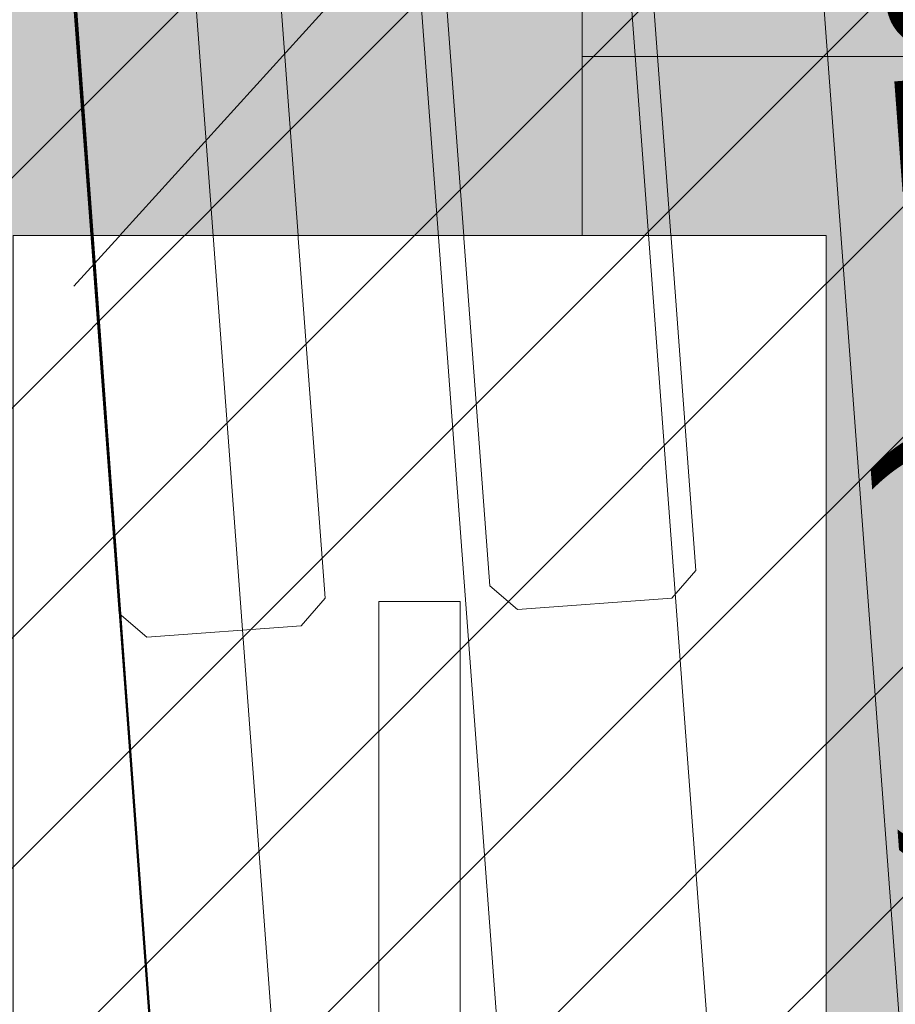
# Model space of a CAD drawing. Header units: metres. Extents: x -5203299 to 2078834, y 245743 to 5816291.
# Tile 76 of 256: x 366402.33 to 366403.41, y 5814203.41 to 5814204.62. Entities that reach past the tile are written whole.
import ezdxf

# ---------------------------------------------------------------- set-up
doc = ezdxf.new("R2010")
doc.units = ezdxf.units.M
doc.header["$LTSCALE"] = 0.5
doc.linetypes.add('Linienart-1', pattern=[2.116328, 1.058164, -1.058164])
for name, color, linetype, lineweight, true_color in [('01_CS-570-Pflanzung_Ansaat', 7, 'Continuous', 5, 0x7a8e1e), ('30 -34 Innenwände- 4 Türen_Fenster', 7, 'Continuous', 15, 0x9955ff), ('LA-Belag-Behinderte Parkplätze', 7, 'Continuous', 9, 0x888888)]:
    doc.layers.add(name, color=color, linetype=linetype, lineweight=lineweight, true_color=true_color)
for name, color, linetype, lineweight in [('01_CS-570-Pflanzung_Hecke', 7, 'Continuous', 5), ('01_CS-590-Markierung Mulde', 255, 'Continuous', 9), ('30 -39 Baustelle- Fläche', 7, 'Continuous', 15), ('AutoTurn-Lastzug mit Sattelzug', 7, 'Continuous', 9), ('Keine', 7, 'Continuous', 9)]:
    doc.layers.add(name, color=color, linetype=linetype, lineweight=lineweight)
doc.styles.add('Arial', font='arial.ttf')

# ---------------------------------------------------------------- blocks, each defined once
blk = doc.blocks.new('_25-01-10_187 KRA_CS_LP4_Außenanlagenplan (3D)')
at = {"layer": '01_CS-570-Pflanzung_Ansaat', "linetype": 'Continuous', "lineweight": 0}
blk.add_hatch(color=64, dxfattribs=at).paths.add_polyline_path([(366408.1253050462, 5814204.671904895), (366408.1253075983, 5814205.778600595), (366403.0253050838, 5814205.77860173), (366403.0253048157, 5814204.571913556), (366403.0253073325, 5814204.571913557), (366403.0253039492, 5814200.677480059), (366403.025302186, 5814194.17157448), (366403.6253025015, 5814194.171574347), (366403.6253073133, 5814204.571905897), (366403.6253069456, 5814204.571905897), (366403.6253073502, 5814204.651902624), (366403.625307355, 5814204.671905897)])
at = {"layer": '01_CS-570-Pflanzung_Hecke', "linetype": 'Continuous', "lineweight": 0}
blk.add_hatch(color=7, dxfattribs=at).paths.add_polyline_path([(366403.025305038, 5814205.571593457), (366403.0253050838, 5814205.778616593), (366400.3253050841, 5814205.778617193), (366400.3253048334, 5814204.651907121), (366402.025304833, 5814204.651906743), (366402.0253039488, 5814200.677480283), (366402.0253024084, 5814195.171574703), (366400.3253024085, 5814195.171575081), (366400.325302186, 5814194.171575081), (366403.025302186, 5814194.17157448), (366403.0253039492, 5814200.677480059), (366403.0253048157, 5814204.571913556)])
at = {"layer": 'LA-Belag-Behinderte Parkplätze', "linetype": 'Continuous', "lineweight": 0, "true_color": 0x888888}
blk.add_hatch(color=252, dxfattribs=at).paths.add_polyline_path([(366403.0253061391, 5814200.521906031), (366403.0253070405, 5814204.571906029), (366408.2253073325, 5814204.571904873), (366408.2253064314, 5814200.521904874)])
at = {"layer": '01_CS-570-Pflanzung_Ansaat', "lineweight": 9, "flags": 128}
blk.add_lwpolyline([(366408.1253050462, 5814204.671904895), (366408.1253075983, 5814205.778600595), (366403.0253050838, 5814205.77860173), (366403.0253048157, 5814204.571913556), (366403.0253073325, 5814204.571913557), (366403.0253039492, 5814200.677480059), (366403.025302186, 5814194.17157448), (366403.6253025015, 5814194.171574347), (366403.6253073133, 5814204.571905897), (366403.6253069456, 5814204.571905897), (366403.6253073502, 5814204.651902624), (366403.625307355, 5814204.671905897)], close=True, dxfattribs=at)
at = {"layer": '01_CS-570-Pflanzung_Hecke', "lineweight": 9, "flags": 128}
blk.add_lwpolyline([(366403.025305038, 5814205.571593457), (366403.0253050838, 5814205.778616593), (366400.3253050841, 5814205.778617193), (366400.3253048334, 5814204.651907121), (366402.025304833, 5814204.651906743), (366402.0253039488, 5814200.677480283), (366402.0253024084, 5814195.171574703), (366400.3253024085, 5814195.171575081), (366400.325302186, 5814194.171575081), (366403.025302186, 5814194.17157448), (366403.0253039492, 5814200.677480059), (366403.0253048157, 5814204.571913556)], close=True, dxfattribs=at)
at = {"layer": 'LA-Belag-Behinderte Parkplätze', "lineweight": 9, "flags": 128}
blk.add_lwpolyline([(366403.0253061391, 5814200.521906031), (366403.0253070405, 5814204.571906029), (366408.2253073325, 5814204.571904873), (366408.2253064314, 5814200.521904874)], close=True, dxfattribs=at)
at = {"color": 255, "lineweight": 9}
blk.add_wipeout([(366400.6253022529, 5814194.471575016), (366400.6253023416, 5814194.870918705), (366402.325302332, 5814194.8717152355), (366402.32530475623, 5814204.351905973), (366403.3253072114, 5814204.3519033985), (366403.3253026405, 5814194.4715744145)], dxfattribs=at).dxf.layer = '01_CS-590-Markierung Mulde'
at = {"layer": '01_CS-590-Markierung Mulde', "lineweight": 9, "flags": 128}
blk.add_lwpolyline([(366400.6253022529, 5814194.471575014), (366400.6253023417, 5814194.870918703), (366402.3253023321, 5814194.871715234), (366402.3253047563, 5814204.351905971), (366403.3253072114, 5814204.351903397), (366403.3253026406, 5814194.471574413)], close=True, dxfattribs=at)
at = {"color": 255, "lineweight": 9}
blk.add_wipeout([(366402.8753028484, 5814194.921574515), (366402.7753023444, 5814194.921574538), (366402.77530464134, 5814203.901904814), (366402.8753070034, 5814203.901904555)], dxfattribs=at).dxf.layer = '01_CS-590-Markierung Mulde'
at = {"layer": '01_CS-590-Markierung Mulde', "lineweight": 9, "flags": 128}
blk.add_lwpolyline([(366402.8753028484, 5814194.921574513), (366402.7753023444, 5814194.921574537), (366402.7753046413, 5814203.901904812), (366402.8753070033, 5814203.901904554)], close=True, dxfattribs=at)
blk = doc.blocks.new('Gruppe-12142')
at = {"layer": '30 -39 Baustelle- Fläche', "color": 252, "linetype": 'Linienart-1', "lineweight": 18, "true_color": 0x888888, "flags": 128}
blk.add_lwpolyline([(-137.6757500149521, 22.64795801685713), (-130.8145501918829, 22.31088888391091), (-124.0194274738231, 21.30292764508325), (-117.3558226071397, 19.63378151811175), (-110.8879097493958, 17.3195252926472), (-104.6779784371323, 14.38244652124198), (-98.78583370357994, 10.8508308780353), (-93.26822012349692, 6.758689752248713), (-88.17827533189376, 2.145432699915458), (-83.56501827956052, -2.944512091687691), (-79.47287715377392, -8.462125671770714), (-75.94126151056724, -14.35427040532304), (-73.00418273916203, -20.56420171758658), (-70.68992651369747, -27.03211457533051), (-69.02078038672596, -33.69571944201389), (-68.01281914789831, -40.49084216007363), (-67.67575001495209, -47.35204198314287), (-68.01281914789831, -54.21324180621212), (-69.02078038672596, -61.00836452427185), (-70.68992651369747, -67.67196939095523), (-73.00418273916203, -74.13988224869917), (-75.94126151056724, -80.3498135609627), (-79.47287715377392, -86.24195829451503), (-83.56501827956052, -91.75957187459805), (-88.17827533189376, -96.84951666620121), (-93.26822012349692, -101.4627737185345), (-98.78583370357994, -105.554914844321), (-104.6779784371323, -109.0865304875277), (-110.8879097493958, -112.0236092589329), (-117.3558226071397, -114.3378654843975), (-124.0194274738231, -116.007011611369), (-130.8145501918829, -117.0149728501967), (-137.6757500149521, -117.3520419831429), (-144.5369498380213, -117.0149728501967), (-151.3320725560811, -116.007011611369), (-157.9956774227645, -114.3378654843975), (-164.4635902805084, -112.0236092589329), (-170.6735215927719, -109.0865304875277), (-176.5656663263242, -105.554914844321), (-182.0832799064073, -101.4627737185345), (-187.1732246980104, -96.84951666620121), (-191.7864817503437, -91.75957187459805), (-195.8786228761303, -86.24195829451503), (-199.4102385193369, -80.3498135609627), (-202.3473172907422, -74.13988224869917), (-204.6615735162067, -67.67196939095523), (-206.3307196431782, -61.00836452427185), (-207.3386808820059, -54.21324180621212), (-207.6757500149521, -47.35204198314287), (-207.3386808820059, -40.49084216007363), (-206.3307196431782, -33.69571944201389), (-204.6615735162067, -27.03211457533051), (-202.3473172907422, -20.56420171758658), (-199.4102385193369, -14.35427040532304), (-195.8786228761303, -8.462125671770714), (-191.7864817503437, -2.944512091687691), (-187.1732246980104, 2.145432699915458), (-182.0832799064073, 6.758689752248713), (-176.5656663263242, 10.8508308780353), (-170.6735215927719, 14.38244652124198), (-164.4635902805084, 17.3195252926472), (-157.9956774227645, 19.63378151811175), (-151.3320725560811, 21.30292764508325), (-144.5369498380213, 22.31088888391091)], close=True, dxfattribs=at)
blk = doc.blocks.new('Gruppe-12185')
at = {"layer": 'Keine', "color": 8, "insert": (-189.5511219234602, 0.06984249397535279), "char_height": 0.2140625, "attachment_point": 7, "rotation": 274.2588461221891, "line_spacing_factor": 0.969944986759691, "style": 'Arial'}
blk.add_mtext('FGSV 2020 (DE)', dxfattribs=at)
blk = doc.blocks.new('Gruppe-12186')
at = {"layer": 'Keine', "color": 7, "flags": 128}
blk.add_lwpolyline([(-188.5183275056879, -9.2191089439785), (-189.6916231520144, -9.306482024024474, -0.4142135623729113), (-189.7971184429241, -9.21560984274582), (-190.7917244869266, 4.14052846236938, -0.4142135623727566), (-190.7008523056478, 4.246023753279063), (-189.5275566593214, 4.333396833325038), (-188.354261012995, 4.420769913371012, -0.4142135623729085), (-188.2487657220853, 4.329897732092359), (-187.2541596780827, -9.026240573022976, -0.4142135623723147), (-187.3450318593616, -9.131735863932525), (-188.5183275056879, -9.2191089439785)], format="xyb", dxfattribs=at)
for points in [[(-189.8586722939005, 3.996842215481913), (-188.9075968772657, -8.77474195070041)], [(-190.094139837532, 3.979307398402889), (-189.1430644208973, -8.792276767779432)], [(-190.3509790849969, 3.960181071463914), (-189.3999036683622, -8.811403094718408)], [(-190.6266708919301, 3.939650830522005), (-189.6755954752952, -8.831933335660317)]]:
    blk.add_lwpolyline(points, dxfattribs=at)
blk = doc.blocks.new('Gruppe-12197')
at = {"layer": 'Keine', "color": 7}
for p, q in [((-189.7433154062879, -0.7888012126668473), (-189.9332893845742, -0.8029482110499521)), ((-189.7092952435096, -0.8181057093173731), (-189.7433154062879, -0.7888012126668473)), ((-189.9332893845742, -0.8029482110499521), (-189.9625938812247, -0.8369683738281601)), ((-189.6385602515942, -1.767975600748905), (-189.7092952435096, -0.8181057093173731)), ((-189.9625938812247, -0.8369683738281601), (-189.8918588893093, -1.786838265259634)), ((-189.6678647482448, -1.801995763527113), (-189.6385602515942, -1.767975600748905)), ((-189.8918588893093, -1.786838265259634), (-189.857838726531, -1.816142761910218)), ((-189.857838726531, -1.816142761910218), (-189.6678647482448, -1.801995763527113))]:
    blk.add_line(p, q, dxfattribs=at)
blk = doc.blocks.new('Gruppe-12198')
at = {"layer": 'Keine', "color": 7}
for p, q in [((-190.1992529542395, -0.8227540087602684), (-190.3892269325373, -0.836901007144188)), ((-190.1652327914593, -0.8520585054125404), (-190.1992529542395, -0.8227540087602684)), ((-190.3892269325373, -0.836901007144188), (-190.4185314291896, -0.8709211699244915)), ((-190.0944977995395, -1.801928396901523), (-190.1652327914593, -0.8520585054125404)), ((-190.4185314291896, -0.8709211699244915), (-190.3477964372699, -1.820791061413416)), ((-190.1238022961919, -1.835948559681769), (-190.0944977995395, -1.801928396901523)), ((-190.3477964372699, -1.820791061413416), (-190.3137762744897, -1.850095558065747)), ((-190.3137762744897, -1.850095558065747), (-190.1238022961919, -1.835948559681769))]:
    blk.add_line(p, q, dxfattribs=at)
blk = doc.blocks.new('Gruppe-12201')
at = {"layer": 'Keine', "color": 7}
for name in ['Gruppe-12197', 'Gruppe-12198']:
    blk.add_blockref(name, (0, 0), dxfattribs=at)
blk = doc.blocks.new('Gruppe-12202')
at = {"layer": 'Keine', "color": 7}
blk.add_blockref('Gruppe-12201', (0, 0), dxfattribs=at)
blk = doc.blocks.new('Gruppe-12204')
at = {"layer": 'Keine', "color": 7}
for name in ['Gruppe-12186', 'Gruppe-12202']:
    blk.add_blockref(name, (0, 0), dxfattribs=at)
blk = doc.blocks.new('Gruppe-12217')
at = {"layer": 'Keine', "color": 7}
for name in ['Gruppe-12204', 'Gruppe-12185']:
    blk.add_blockref(name, (0, 0), dxfattribs=at)
blk = doc.blocks.new('Gruppe-12286')
at = {"layer": 'AutoTurn-Lastzug mit Sattelzug', "color": 252, "linetype": 'Continuous', "lineweight": 50, "true_color": 0x888888, "flags": 128}
blk.add_lwpolyline([(-189.5710337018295, -14.52263483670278), (-189.7290337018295, -11.30863483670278), (-189.9220337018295, -7.995634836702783), (-190.1280337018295, -4.860634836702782), (-190.2830337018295, -2.691634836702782), (-190.4130337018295, -0.9116348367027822), (-190.7970337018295, 4.238365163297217), (-188.2540337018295, 4.428365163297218), (-188.1610337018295, 3.194365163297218), (-187.8950337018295, -0.2226348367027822), (-187.7570337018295, -2.047634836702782), (-187.5710337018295, -4.610634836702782), (-187.4640337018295, -6.190634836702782), (-187.2460337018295, -9.104634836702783), (-187.2120337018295, -9.609634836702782), (-187.2100337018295, -9.633634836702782), (-187.2070337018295, -9.632634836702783), (-187.2060337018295, -9.639634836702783), (-187.0230337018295, -12.12063483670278), (-186.9170337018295, -14.15263483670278)], dxfattribs=at)
at = {"layer": 'Keine', "color": 7}
blk.add_blockref('Gruppe-12217', (0, 0), dxfattribs=at)
blk = doc.blocks.new('_BE Phase 4 (3D)')
at = {"layer": '30 -39 Baustelle- Fläche', "linetype": 'Continuous', "lineweight": 18, "true_color": 0xd9d9d9}
h = blk.add_hatch(dxfattribs=at)
h.set_pattern_fill('Schraffur grau', color=254, style=0, pattern_type=2)
h.set_pattern_definition([(45, (-108.5937103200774, -23.44896834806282), (0.1414213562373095, -0.1414213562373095), [])])
h.paths.add_polyline_path([(-146.497182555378, -71.32544855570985), (-164.8362973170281, -71.32544855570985), (-164.8362973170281, -63.44704198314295), (-172.9101073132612, -63.44704198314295), (-172.9101073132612, -57.68721714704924), (-192.6259999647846, -57.68721714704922), (-192.6259999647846, 16.54910528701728), (5.907340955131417, 16.5491052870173), (5.907340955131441, -56.76990269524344), (11.17391785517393, -56.76990269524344), (11.17391785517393, -69.80222663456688), (-5, -69.80222663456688), (-5.000000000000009, -63.39489550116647), (-42.58812039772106, -63.44704198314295), (-146.497182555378, -63.44704198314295)])
h.paths.add_polyline_path([(-179.4259999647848, 2.457958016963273), (-179.4259999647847, -43.60204198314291), (-176.3646999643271, -43.60204198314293), (-176.3646999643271, -44.92404198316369), (-167.5823176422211, -44.92404198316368), (-167.5823176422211, -45.35404198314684), (-160.6423176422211, -45.35404198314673), (-160.6423176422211, -43.6020419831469), (-99.71469996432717, -43.60204198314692), (-99.71469996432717, -44.92404198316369), (-90.93231764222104, -44.92404198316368), (-90.93231764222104, -45.35404198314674), (-83.99231764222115, -45.35404198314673), (-83.99231764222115, -43.60204198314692), (-50.21469996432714, -43.6020419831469), (-50.21469996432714, -44.92404198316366), (-41.43231764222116, -44.92404198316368), (-41.43231764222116, -45.35404198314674), (-34.49231764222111, -45.35404198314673), (-34.49231764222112, -43.6020419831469), (3.234000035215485, -43.60204198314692), (3.234000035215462, -18.28113743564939), (4.962000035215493, -18.28113743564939), (4.962000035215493, -7.03294653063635), (3.484000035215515, -7.03294653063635), (3.484000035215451, 2.457958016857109), (-26.12599996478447, 2.457958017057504), (-26.12599996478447, 2.647958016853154), (-53.09099996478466, 2.647958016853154), (-53.09099996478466, 2.457958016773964), (-146.2758632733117, 2.45795801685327), (-146.2758632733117, 2.804883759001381), (-156.9859999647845, 2.804883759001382), (-156.9859999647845, 2.457958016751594)])
at = {"layer": '30 -39 Baustelle- Fläche', "color": 7}
blk.add_blockref('Gruppe-12142', (0, 0), dxfattribs=at)
blk.add_blockref('Gruppe-12286', (0, 0), dxfattribs=at)

msp = doc.modelspace()

# ---------------------------------------------------------------- block references
at = {"layer": '30 -34 Innenwände- 4 Türen_Fenster', "color": 1}
msp.add_blockref('_25-01-10_187 KRA_CS_LP4_Außenanlagenplan (3D)', (0, 0), dxfattribs=at)

# ---------------------------------------------------------------- next in the draw order: block references
at = {"layer": 'Keine', "color": 1}
msp.add_blockref('_BE Phase 4 (3D)', (366592.8034926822, 5814205.707927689), dxfattribs=at)

doc.saveas('drawing.dxf')
